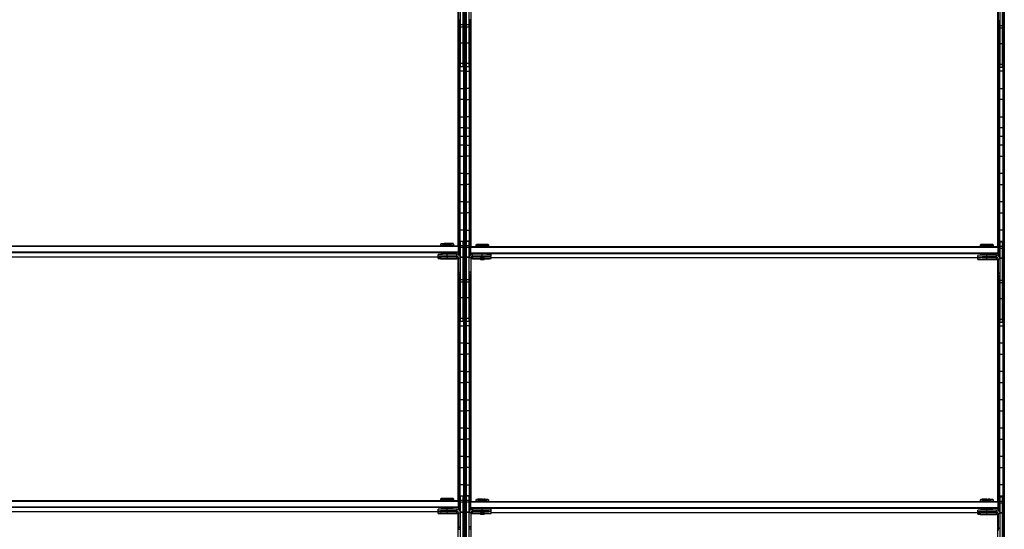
# Model space of a CAD drawing. Header units: millimetres. Extents: x -305 to 1920, y -1202 to 1202.
# Tile 5 of 8: x 808 to 1920, y -444 to 132. Entities that reach past the tile are written whole.
import ezdxf

# ---------------------------------------------------------------- set-up
doc = ezdxf.new("R2010")
doc.units = ezdxf.units.MM

msp = doc.modelspace()

# ---------------------------------------------------------------- linework, layer by layer
at = {"color": 7, "linetype": 'Continuous', "lineweight": 25}
for p, q in [((1309.1, 1198.5), (1309.1, -1198.5)), ((1309.5, -1198.8), (1309.5, 1198.8)), ((1310.3, 1199.7), (1310.3, -1199.7)), ((1310.6, -1200), (1310.6, 1200)), ((1311, 1199.7), (1311, -1199.7)), ((1311.8, 1198.8), (1311.8, -1198.8)), ((1312.1, 1198.5), (1312.1, -1198.5)), ((1918.9, 1198.5), (1918.9, -1198.5)), ((1919.2, -1198.8), (1919.2, 1198.8)), ((1920, 1199.7), (1920, -1199.7)), ((1920.4, -1200), (1920.4, 1200)), ((1305.7, 78.8), (1305.7, 169.8)), ((1308.7, 78.8), (1308.7, 169.8)), ((1312.5, 78.8), (1312.5, 169.8)), ((1315.5, 78.8), (1315.5, 169.8)), ((1915.5, 77.8), (1915.5, 168.8)), ((1918.5, 77.8), (1918.5, 168.8)), ((1303.2, -123.5), (1303.2, 149.2)), ((1303.7, 150.8), (1303.7, 131.8)), ((1317.5, 150.8), (1317.5, 131.8)), ((1318.1, -124.5), (1318.1, 149.2)), ((1912.9, -124.5), (1912.9, 148.2)), ((1913.5, 149.8), (1913.5, 130.8)), ((1303.7, 131.8), (1305.7, 131.8)), ((1303.9, -123.7), (1303.9, 131.8)), ((1304.2, 131.8), (1304.2, -124)), ((1305, 131.8), (1305, -134.9)), ((1305.4, -135.5), (1305.4, 131.8)), ((1308.7, 126.1), (1305.7, 126.1)), ((1308.7, 123.4), (1305.7, 123.4)), ((1315.5, 126.1), (1312.5, 126.1)), ((1315.5, 123.4), (1312.5, 123.4)), ((1317.5, 131.8), (1315.5, 131.8)), ((1315.9, -135.5), (1315.9, 131.8)), ((1316.2, 131.8), (1316.2, -134.9)), ((1317, 131.8), (1317, -125)), ((1317.4, -124.7), (1317.4, 131.8)), ((1913.5, 131.2), (1915.5, 131.2)), ((1913.5, 130.8), (1915.5, 130.8)), ((1913.6, -124.7), (1913.6, 130.8)), ((1914, 130.8), (1914, -125)), ((1914.8, 130.8), (1914.8, -135.9)), ((1915.1, -136.5), (1915.1, 130.8)), ((1918.5, 125.1), (1915.5, 125.1)), ((1918.5, 122.4), (1915.5, 122.4)), ((1305.4, 118.2), (1305.7, 118.2)), ((1308.7, 118.2), (1309.1, 118.2)), ((1312.5, 118.2), (1312.1, 118.2)), ((1315.9, 118.2), (1315.5, 118.2)), ((1915.1, 118.2), (1915.5, 118.2)), ((1918.5, 118.2), (1918.9, 118.2)), ((1305.7, 105.8), (1305.4, 105.8)), ((1308.7, 105.6), (1305.7, 105.6)), ((1309.1, 105.8), (1308.7, 105.8)), ((1312.1, 105.8), (1312.5, 105.8)), ((1315.5, 105.6), (1312.5, 105.6)), ((1315.5, 105.8), (1315.9, 105.8)), ((1915.5, 105.8), (1915.1, 105.8)), ((1918.5, 104.6), (1915.5, 104.6)), ((1918.9, 105.8), (1918.5, 105.8)), ((1305.4, 86.2), (1305.7, 86.2)), ((1308.7, 82.3), (1305.7, 82.3)), ((1308.7, 78.8), (1305.7, 78.8)), ((1308.7, 86.2), (1309.1, 86.2)), ((1312.5, 86.2), (1312.1, 86.2)), ((1315.5, 82.3), (1312.5, 82.3)), ((1315.5, 78.8), (1312.5, 78.8)), ((1315.9, 86.2), (1315.5, 86.2)), ((1915.1, 86.2), (1915.5, 86.2)), ((1918.5, 81.3), (1915.5, 81.3)), ((1918.5, 86.2), (1918.9, 86.2)), ((1309.1, 73.8), (1305.4, 73.8)), ((1312.1, 73.8), (1315.9, 73.8)), ((1918.9, 73.8), (1915.1, 73.8)), ((1918.5, 77.8), (1915.5, 77.8)), ((1305.4, 54.2), (1309.1, 54.2)), ((1315.9, 54.2), (1312.1, 54.2)), ((1915.1, 54.2), (1918.9, 54.2)), ((1309.1, 41.8), (1305.4, 41.8)), ((1312.1, 41.8), (1315.9, 41.8)), ((1918.9, 41.8), (1915.1, 41.8)), ((1305.4, 22.2), (1309.1, 22.2)), ((1315.9, 22.2), (1312.1, 22.2)), ((1915.1, 22.2), (1918.9, 22.2)), ((1318.1, 0), (1303.2, 0)), ((1309.1, 9.8), (1305.4, 9.8)), ((1312.1, 9.8), (1315.9, 9.8)), ((1920.4, 0), (1912.9, 0)), ((1918.9, 9.8), (1915.1, 9.8)), ((1309.1, -9.8), (1305.4, -9.8)), ((1312.1, -9.8), (1315.9, -9.8)), ((1918.9, -9.8), (1915.1, -9.8)), ((1305.4, -22.2), (1309.1, -22.2)), ((1315.9, -22.2), (1312.1, -22.2)), ((1915.1, -22.2), (1918.9, -22.2)), ((1309.1, -41.8), (1305.4, -41.8)), ((1312.1, -41.8), (1315.9, -41.8)), ((1918.9, -41.8), (1915.1, -41.8)), ((1305.4, -54.2), (1309.1, -54.2)), ((1315.9, -54.2), (1312.1, -54.2)), ((1915.1, -54.2), (1918.9, -54.2)), ((1309.1, -73.8), (1305.4, -73.8)), ((1312.1, -73.8), (1315.9, -73.8)), ((1918.9, -73.8), (1915.1, -73.8)), ((1305.4, -86.2), (1309.1, -86.2)), ((1315.9, -86.2), (1312.1, -86.2)), ((1915.1, -86.2), (1918.9, -86.2)), ((1309.1, -105.8), (1305.4, -105.8)), ((1312.1, -105.8), (1315.9, -105.8)), ((1918.9, -105.8), (1915.1, -105.8)), ((1284, -121.2), (1283.2, -121.9)), ((1283.2, -121.9), (1283.2, -123.4)), ((1290.7, -121.1), (1290.7, -121.8)), ((1290.7, -123.3), (1290.7, -121.8)), ((1298.2, -121.9), (1297.5, -121.2)), ((1298.2, -123.4), (1298.2, -121.9)), ((1305.4, -118.2), (1309.1, -118.2)), ((1305.7, -209.2), (1305.7, -118.2)), ((1305.7, -118.2), (1308.7, -118.2)), ((1308.7, -209.2), (1308.7, -118.2)), ((1315.9, -118.2), (1312.1, -118.2)), ((1312.5, -209.2), (1312.5, -118.2)), ((1312.5, -118.2), (1315.5, -118.2)), ((1315.5, -209.2), (1315.5, -118.2)), ((1323.7, -122.2), (1323, -122.9)), ((1330.5, -124.3), (1330.5, -122.1)), ((1338, -122.9), (1337.2, -122.2)), ((1893.7, -122.2), (1893, -122.9)), ((1900.5, -124.3), (1900.5, -122.1)), ((1908, -122.9), (1907.2, -122.2)), ((1915.1, -118.2), (1918.9, -118.2)), ((1915.5, -210.2), (1915.5, -119.2)), ((1915.5, -119.2), (1918.5, -119.2)), ((1918.5, -210.2), (1918.5, -119.2)), ((311.7, -123.5), (1303.7, -123.5)), ((1303.7, -124.5), (311.7, -124.5)), ((311.7, -130.5), (1303.7, -130.5)), ((1303.7, -131.5), (311.7, -131.5)), ((1280.7, -135.4), (1280.7, -133.4)), ((1284, -123.4), (1284, -123.5)), ((1284, -132.4), (1284, -133.3)), ((1290.7, -123.3), (1290.7, -123.5)), ((1290.7, -135.2), (1290.7, -132.3)), ((1301.7, -133.2), (1290.7, -133.2)), ((1297.5, -123.5), (1297.5, -123.4)), ((1297.5, -133.2), (1297.5, -132.4)), ((1301.7, -135.6), (1301.7, -133.2)), ((1303.7, -133.8), (1303.7, -123.5)), ((1304.7, -124.5), (1303.7, -123.5)), ((1304.7, -124.5), (1303.7, -124.5)), ((1303.7, -130.5), (1304.7, -130.5)), ((1303.7, -131.5), (1304.7, -130.5)), ((1304.7, -124.5), (1304.7, -134.6)), ((1308.7, -123.5), (1305.7, -123.5)), ((1308.7, -125.5), (1305.7, -125.5)), ((1315.5, -123.5), (1312.5, -123.5)), ((1315.5, -125.5), (1312.5, -125.5)), ((1316.5, -125.5), (1317.5, -124.5)), ((1316.5, -125.5), (1316.5, -134.6)), ((1316.5, -125.5), (1317.5, -125.5)), ((1317.5, -132.5), (1316.5, -131.5)), ((1317.5, -131.5), (1316.5, -131.5)), ((1317.5, -133.8), (1317.5, -124.5)), ((1317.5, -124.5), (1913.5, -124.5)), ((1913.5, -125.5), (1317.5, -125.5)), ((1317.5, -131.5), (1913.5, -131.5)), ((1913.5, -132.5), (1317.5, -132.5)), ((1319.5, -135.6), (1319.5, -133.2)), ((1330.5, -133.2), (1319.5, -133.2)), ((1323, -122.9), (1323, -124.4)), ((1323.7, -124.4), (1323.7, -124.5)), ((1330.5, -124.3), (1330.5, -124.5)), ((1330.5, -135.2), (1330.5, -133.2)), ((1337.2, -124.5), (1337.2, -124.4)), ((1338, -124.4), (1338, -122.9)), ((1340.5, -135.4), (1340.5, -133.4)), ((1893, -122.9), (1893, -124.4)), ((1893.7, -124.4), (1893.7, -124.5)), ((1893.7, -133.4), (1893.7, -134.3)), ((1900.5, -124.3), (1900.5, -124.5)), ((1900.5, -136.2), (1900.5, -133.3)), ((1907.2, -124.5), (1907.2, -124.4)), ((1907.2, -134.2), (1907.2, -133.4)), ((1908, -124.4), (1908, -122.9)), ((1913.5, -134.8), (1913.5, -124.5)), ((1914.5, -125.5), (1913.5, -124.5)), ((1914.5, -125.5), (1913.5, -125.5)), ((1913.5, -131.5), (1914.5, -131.5)), ((1913.5, -132.5), (1914.5, -131.5)), ((1914.5, -125.5), (1914.5, -135.6)), ((1918.5, -124.5), (1915.5, -124.5)), ((1918.5, -126.5), (1915.5, -126.5)), ((331.5, -135.9), (1284, -135.9)), ((1280.7, -138), (1280.7, -136)), ((1284, -135.5), (1284, -135.9)), ((1288.7, -135.4), (1288.7, -135.4)), ((1288.7, -138), (1288.7, -138)), ((1301.7, -135.2), (1290.7, -135.2)), ((1290.7, -135.4), (1290.7, -135.4)), ((1290.7, -135.4), (1290.7, -135.4)), ((1290.7, -135.6), (1301.7, -135.6)), ((1290.7, -137.8), (1290.7, -135.6)), ((1301.7, -135.8), (1290.7, -135.8)), ((1301.7, -137.8), (1290.7, -137.8)), ((1290.7, -138), (1290.7, -138)), ((1290.7, -138), (1290.7, -138)), ((1290.7, -138.2), (1301.7, -138.2)), ((1292.7, -135.4), (1292.8, -135.4)), ((1292.7, -138), (1292.8, -138)), ((1297.5, -135.8), (1297.5, -135.6)), ((1301.7, -138.2), (1301.7, -135.8)), ((1302.2, -135.9), (1302.8, -135.9)), ((1303.2, -411.5), (1303.2, -138.8)), ((1303.7, -137.2), (1305.7, -137.2)), ((1303.7, -137.2), (1303.7, -156.2)), ((1308.7, -136.5), (1305.7, -136.5)), ((1308.7, -136.9), (1305.7, -136.9)), ((1309.1, -137.8), (1308.7, -137.8)), ((1312.1, -137.8), (1312.5, -137.8)), ((1315.5, -136.5), (1312.5, -136.5)), ((1315.5, -136.9), (1312.5, -136.9)), ((1317.5, -137.2), (1315.5, -137.2)), ((1317.5, -137.2), (1317.5, -156.2)), ((1318.1, -412.5), (1318.1, -138.8)), ((1330.5, -135.2), (1319.5, -135.2)), ((1319.5, -135.6), (1328, -135.6)), ((1319.5, -138.2), (1319.5, -135.8)), ((1328, -135.8), (1319.5, -135.8)), ((1330.5, -137.8), (1319.5, -137.8)), ((1319.5, -138.2), (1328, -138.2)), ((1328, -135.4), (1328, -135.9)), ((1328, -135.9), (1328.5, -136.4)), ((1328, -138), (1328, -138.5)), ((1328, -138.5), (1328.5, -139)), ((1330.5, -136.4), (1330.5, -135.3)), ((1330.5, -137.8), (1330.5, -136.4)), ((1330.5, -139), (1330.5, -138)), ((1332.5, -136.4), (1333, -135.9)), ((1332.5, -139), (1333, -138.5)), ((1333, -135.9), (1333, -135.4)), ((1333, -138.5), (1333, -138)), ((1340.5, -138), (1340.5, -136)), ((1340.5, -136.9), (1893.7, -136.9)), ((1890.5, -136.4), (1890.5, -134.4)), ((1890.5, -139), (1890.5, -137)), ((1893.7, -136.5), (1893.7, -136.9)), ((1898.5, -136.4), (1898.5, -136.4)), ((1898.5, -139), (1898.5, -139)), ((1911.5, -134.2), (1900.5, -134.2)), ((1911.5, -136.2), (1900.5, -136.2)), ((1900.5, -136.4), (1900.5, -136.4)), ((1900.5, -136.4), (1900.5, -136.4)), ((1900.5, -138.8), (1900.5, -136.6)), ((1900.5, -136.6), (1911.5, -136.6)), ((1911.5, -136.8), (1900.5, -136.8)), ((1911.5, -138.8), (1900.5, -138.8)), ((1900.5, -139), (1900.5, -139)), ((1900.5, -139), (1900.5, -139)), ((1900.5, -139.2), (1911.5, -139.2)), ((1902.5, -136.4), (1902.5, -136.4)), ((1902.5, -139), (1902.5, -139)), ((1907.2, -136.8), (1907.2, -136.6)), ((1911.5, -136.6), (1911.5, -134.2)), ((1911.5, -139.2), (1911.5, -136.8)), ((1912, -136.9), (1912.5, -136.9)), ((1912.9, -412.5), (1912.9, -139.8)), ((1913.5, -138.2), (1915.5, -138.2)), ((1913.5, -138.2), (1913.5, -157.2)), ((1918.5, -137.5), (1915.5, -137.5)), ((1915.5, -137.8), (1915.5, -137.8)), ((1918.5, -137.9), (1915.5, -137.9)), ((1918.9, -137.8), (1918.5, -137.8)), ((1303.7, -153.2), (1305.7, -153.2)), ((1303.7, -153.6), (1305.7, -153.6)), ((1308.7, -150.2), (1309.1, -150.2)), ((1312.5, -150.2), (1312.1, -150.2)), ((1317.5, -153.2), (1315.5, -153.2)), ((1317.5, -153.6), (1315.5, -153.6)), ((1913.5, -154.2), (1915.5, -154.2)), ((1913.5, -154.6), (1915.5, -154.6)), ((1918.5, -150.2), (1918.9, -150.2)), ((1303.7, -155.8), (1305.7, -155.8)), ((1303.7, -156.2), (1305.7, -156.2)), ((1303.9, -156.2), (1303.9, -411.7)), ((1304.2, -412), (1304.2, -156.2)), ((1305, -156.2), (1305, -422.9)), ((1305.4, -423.5), (1305.4, -156.2)), ((1308.7, -161.9), (1305.7, -161.9)), ((1308.7, -164.6), (1305.7, -164.6)), ((1315.5, -161.9), (1312.5, -161.9)), ((1315.5, -164.6), (1312.5, -164.6)), ((1317.5, -155.8), (1315.5, -155.8)), ((1317.5, -156.2), (1315.5, -156.2)), ((1315.9, -423.5), (1315.9, -156.2)), ((1316.2, -156.2), (1316.2, -422.9)), ((1317, -413), (1317, -156.2)), ((1317.4, -156.2), (1317.4, -412.7)), ((1913.5, -156.8), (1915.5, -156.8)), ((1913.5, -157.2), (1915.5, -157.2)), ((1913.6, -157.2), (1913.6, -412.7)), ((1914, -413), (1914, -157.2)), ((1914.8, -157.2), (1914.8, -423.9)), ((1915.1, -424.5), (1915.1, -157.2)), ((1918.5, -162.9), (1915.5, -162.9)), ((1918.5, -165.6), (1915.5, -165.6)), ((1305.7, -169.8), (1305.4, -169.8)), ((1309.1, -169.8), (1308.7, -169.8)), ((1312.1, -169.8), (1312.5, -169.8)), ((1315.5, -169.8), (1315.9, -169.8)), ((1915.5, -169.8), (1915.1, -169.8)), ((1918.9, -169.8), (1918.5, -169.8)), ((1305.4, -182.2), (1305.7, -182.2)), ((1308.7, -182.4), (1305.7, -182.4)), ((1308.7, -182.2), (1309.1, -182.2)), ((1312.5, -182.2), (1312.1, -182.2)), ((1315.5, -182.4), (1312.5, -182.4)), ((1315.9, -182.2), (1315.5, -182.2)), ((1915.1, -182.2), (1915.5, -182.2)), ((1918.5, -183.4), (1915.5, -183.4)), ((1918.5, -182.2), (1918.9, -182.2)), ((1305.7, -201.8), (1305.4, -201.8)), ((1308.7, -205.7), (1305.7, -205.7)), ((1308.7, -209.2), (1305.7, -209.2)), ((1309.1, -201.8), (1308.7, -201.8)), ((1312.1, -201.8), (1312.5, -201.8)), ((1315.5, -205.7), (1312.5, -205.7)), ((1315.5, -209.2), (1312.5, -209.2)), ((1315.5, -201.8), (1315.9, -201.8)), ((1915.5, -201.8), (1915.1, -201.8)), ((1918.5, -206.7), (1915.5, -206.7)), ((1918.5, -210.2), (1915.5, -210.2)), ((1918.9, -201.8), (1918.5, -201.8)), ((1305.4, -214.2), (1309.1, -214.2)), ((1315.9, -214.2), (1312.1, -214.2)), ((1915.1, -214.2), (1918.9, -214.2)), ((1309.1, -233.8), (1305.4, -233.8)), ((1312.1, -233.8), (1315.9, -233.8)), ((1918.9, -233.8), (1915.1, -233.8)), ((1305.4, -246.2), (1309.1, -246.2)), ((1315.9, -246.2), (1312.1, -246.2)), ((1915.1, -246.2), (1918.9, -246.2)), ((1309.1, -265.8), (1305.4, -265.8)), ((1312.1, -265.8), (1315.9, -265.8)), ((1918.9, -265.8), (1915.1, -265.8)), ((1305.4, -278.2), (1309.1, -278.2)), ((1315.9, -278.2), (1312.1, -278.2)), ((1915.1, -278.2), (1918.9, -278.2)), ((1309.1, -297.8), (1305.4, -297.8)), ((1312.1, -297.8), (1315.9, -297.8)), ((1918.9, -297.8), (1915.1, -297.8)), ((1305.4, -310.2), (1309.1, -310.2)), ((1315.9, -310.2), (1312.1, -310.2)), ((1915.1, -310.2), (1918.9, -310.2)), ((1309.1, -329.8), (1305.4, -329.8)), ((1312.1, -329.8), (1315.9, -329.8)), ((1918.9, -329.8), (1915.1, -329.8)), ((1305.4, -342.2), (1309.1, -342.2)), ((1315.9, -342.2), (1312.1, -342.2)), ((1915.1, -342.2), (1918.9, -342.2)), ((1309.1, -361.8), (1305.4, -361.8)), ((1312.1, -361.8), (1315.9, -361.8)), ((1918.9, -361.8), (1915.1, -361.8)), ((1305.4, -374.2), (1309.1, -374.2)), ((1315.9, -374.2), (1312.1, -374.2)), ((1915.1, -374.2), (1918.9, -374.2)), ((1309.1, -393.8), (1305.4, -393.8)), ((1312.1, -393.8), (1315.9, -393.8)), ((1918.9, -393.8), (1915.1, -393.8)), ((311.7, -411.5), (1303.7, -411.5)), ((1284, -409.2), (1283.2, -409.9)), ((1283.2, -409.9), (1283.2, -411.4)), ((1284, -411.4), (1284, -411.5)), ((1290.7, -409.1), (1290.7, -409.8)), ((1290.7, -411.3), (1290.7, -409.8)), ((1290.7, -411.3), (1290.7, -411.5)), ((1298.2, -409.9), (1297.5, -409.2)), ((1297.5, -411.5), (1297.5, -411.4)), ((1298.2, -411.4), (1298.2, -409.9)), ((1303.7, -421.8), (1303.7, -411.5)), ((1304.7, -412.5), (1303.7, -411.5)), ((1305.4, -406.2), (1309.1, -406.2)), ((1305.7, -497.2), (1305.7, -406.2)), ((1305.7, -406.2), (1308.7, -406.2)), ((1308.7, -411.5), (1305.7, -411.5)), ((1308.7, -497.2), (1308.7, -406.2)), ((1315.9, -406.2), (1312.1, -406.2)), ((1312.5, -497.2), (1312.5, -406.2)), ((1312.5, -406.2), (1315.5, -406.2)), ((1315.5, -411.5), (1312.5, -411.5)), ((1315.5, -497.2), (1315.5, -406.2)), ((1323.7, -410.2), (1323, -410.9)), ((1323, -410.9), (1323, -412.4)), ((1330.5, -412.3), (1330.5, -410.1)), ((1338, -410.9), (1337.2, -410.2)), ((1338, -412.4), (1338, -410.9)), ((1893.7, -410.2), (1893, -410.9)), ((1893, -410.9), (1893, -412.4)), ((1900.5, -412.3), (1900.5, -410.1)), ((1908, -410.9), (1907.2, -410.2)), ((1908, -412.4), (1908, -410.9)), ((1915.1, -406.2), (1918.9, -406.2)), ((1915.5, -498.2), (1915.5, -407.2)), ((1915.5, -407.2), (1918.5, -407.2)), ((1918.5, -498.2), (1918.5, -407.2)), ((1303.7, -412.5), (311.7, -412.5)), ((311.7, -418.5), (1303.7, -418.5)), ((1303.7, -419.5), (311.7, -419.5)), ((1280.7, -423.4), (1280.7, -421.4)), ((1284, -420.4), (1284, -421.3)), ((1290.7, -423.2), (1290.7, -420.3)), ((1301.7, -421.2), (1290.7, -421.2)), ((1297.5, -421.2), (1297.5, -420.4)), ((1301.7, -423.6), (1301.7, -421.2)), ((1304.7, -412.5), (1303.7, -412.5)), ((1303.7, -418.5), (1304.7, -418.5)), ((1303.7, -419.5), (1304.7, -418.5)), ((1304.7, -412.5), (1304.7, -422.6)), ((1308.7, -413.5), (1305.7, -413.5)), ((1315.5, -413.5), (1312.5, -413.5)), ((1316.5, -413.5), (1317.5, -412.5)), ((1316.5, -413.5), (1316.5, -422.6)), ((1316.5, -413.5), (1317.5, -413.5)), ((1317.5, -420.5), (1316.5, -419.5)), ((1317.5, -419.5), (1316.5, -419.5)), ((1317.5, -421.8), (1317.5, -412.5)), ((1317.5, -412.5), (1913.5, -412.5)), ((1913.5, -413.5), (1317.5, -413.5)), ((1317.5, -419.5), (1913.5, -419.5)), ((1913.5, -420.5), (1317.5, -420.5)), ((1319.5, -423.6), (1319.5, -421.2)), ((1330.5, -421.2), (1319.5, -421.2)), ((1323.7, -412.4), (1323.7, -412.5)), ((1330.5, -412.3), (1330.5, -412.5)), ((1330.5, -423.2), (1330.5, -421.2)), ((1337.2, -412.5), (1337.2, -412.4)), ((1340.5, -423.4), (1340.5, -421.4)), ((1890.5, -424.4), (1890.5, -422.4)), ((1893.7, -412.4), (1893.7, -412.5)), ((1893.7, -421.4), (1893.7, -422.3)), ((1900.5, -412.3), (1900.5, -412.5)), ((1900.5, -424.2), (1900.5, -421.3)), ((1911.5, -422.2), (1900.5, -422.2)), ((1907.2, -412.5), (1907.2, -412.4)), ((1907.2, -422.2), (1907.2, -421.4)), ((1911.5, -424.6), (1911.5, -422.2)), ((1913.5, -422.8), (1913.5, -412.5)), ((1914.5, -413.5), (1913.5, -412.5)), ((1914.5, -413.5), (1913.5, -413.5)), ((1913.5, -419.5), (1914.5, -419.5)), ((1913.5, -420.5), (1914.5, -419.5)), ((1914.5, -413.5), (1914.5, -423.6)), ((1918.5, -412.5), (1915.5, -412.5)), ((1918.5, -414.5), (1915.5, -414.5)), ((331.5, -423.9), (1284, -423.9)), ((1280.7, -426), (1280.7, -424)), ((1284, -423.5), (1284, -423.9)), ((1288.7, -423.4), (1288.7, -423.4)), ((1288.7, -426), (1288.7, -426)), ((1301.7, -423.2), (1290.7, -423.2)), ((1290.7, -423.4), (1290.7, -423.4)), ((1290.7, -423.4), (1290.7, -423.4)), ((1290.7, -423.6), (1301.7, -423.6)), ((1290.7, -425.8), (1290.7, -423.6)), ((1301.7, -423.8), (1290.7, -423.8)), ((1301.7, -425.8), (1290.7, -425.8)), ((1290.7, -426), (1290.7, -426)), ((1290.7, -426), (1290.7, -426)), ((1290.7, -426.2), (1301.7, -426.2)), ((1292.7, -423.4), (1292.8, -423.4)), ((1292.7, -426), (1292.8, -426)), ((1297.5, -423.8), (1297.5, -423.6)), ((1301.7, -426.2), (1301.7, -423.8)), ((1302.2, -423.9), (1302.8, -423.9)), ((1303.2, -699.5), (1303.2, -426.8)), ((1303.7, -425.2), (1305.7, -425.2)), ((1303.7, -425.2), (1303.7, -444.2)), ((1308.7, -424.5), (1305.7, -424.5)), ((1308.7, -424.9), (1305.7, -424.9)), ((1309.1, -425.8), (1308.7, -425.8)), ((1312.1, -425.8), (1312.5, -425.8)), ((1315.5, -424.5), (1312.5, -424.5)), ((1315.5, -424.9), (1312.5, -424.9)), ((1317.5, -425.2), (1315.5, -425.2)), ((1317.5, -425.2), (1317.5, -444.2)), ((1318.1, -700.5), (1318.1, -426.8)), ((1330.5, -423.2), (1319.5, -423.2)), ((1319.5, -423.6), (1328, -423.6)), ((1319.5, -426.2), (1319.5, -423.8)), ((1328, -423.8), (1319.5, -423.8)), ((1330.5, -425.8), (1319.5, -425.8)), ((1319.5, -426.2), (1328, -426.2)), ((1328, -423.4), (1328, -423.9)), ((1328, -423.9), (1328.5, -424.4)), ((1328, -426), (1328, -426.5)), ((1328, -426.5), (1328.5, -427)), ((1330.5, -424.4), (1330.5, -423.3)), ((1330.5, -425.8), (1330.5, -424.4)), ((1330.5, -427), (1330.5, -426)), ((1332.5, -424.4), (1333, -423.9)), ((1332.5, -427), (1333, -426.5)), ((1333, -423.9), (1333, -423.4)), ((1333, -426.5), (1333, -426)), ((1340.5, -426), (1340.5, -424)), ((1340.5, -424.9), (1893.7, -424.9)), ((1890.5, -427), (1890.5, -425)), ((1893.7, -424.5), (1893.7, -424.9)), ((1898.5, -424.4), (1898.5, -424.4)), ((1898.5, -427), (1898.5, -427)), ((1911.5, -424.2), (1900.5, -424.2)), ((1900.5, -424.4), (1900.5, -424.4)), ((1900.5, -424.4), (1900.5, -424.4)), ((1900.5, -424.6), (1911.5, -424.6)), ((1900.5, -426.8), (1900.5, -424.6)), ((1911.5, -424.8), (1900.5, -424.8)), ((1911.5, -426.8), (1900.5, -426.8)), ((1900.5, -427), (1900.5, -427)), ((1900.5, -427), (1900.5, -427)), ((1900.5, -427.2), (1911.5, -427.2)), ((1902.5, -424.4), (1902.5, -424.4)), ((1902.5, -427), (1902.5, -427)), ((1907.2, -424.8), (1907.2, -424.6)), ((1911.5, -427.2), (1911.5, -424.8)), ((1912, -424.9), (1912.5, -424.9)), ((1912.9, -700.5), (1912.9, -427.8)), ((1913.5, -426.2), (1915.5, -426.2)), ((1913.5, -426.2), (1913.5, -445.2)), ((1918.5, -425.5), (1915.5, -425.5)), ((1915.5, -425.8), (1915.5, -425.8)), ((1918.5, -425.9), (1915.5, -425.9)), ((1918.9, -425.8), (1918.5, -425.8)), ((1303.7, -441.2), (1305.7, -441.2)), ((1303.7, -441.6), (1305.7, -441.6)), ((1303.7, -443.8), (1305.7, -443.8)), ((1308.7, -438.2), (1309.1, -438.2)), ((1312.5, -438.2), (1312.1, -438.2)), ((1317.5, -441.2), (1315.5, -441.2)), ((1317.5, -441.6), (1315.5, -441.6)), ((1317.5, -443.8), (1315.5, -443.8)), ((1913.5, -442.2), (1915.5, -442.2)), ((1913.5, -442.6), (1915.5, -442.6)), ((1918.5, -438.2), (1918.9, -438.2))]:
    msp.add_line(p, q, dxfattribs=at)
at = {"color": 7, "linetype": 'Continuous', "lineweight": 25, "flags": 128}
for points in [[(1284, -123.5), (1284, -123.5), (1283.4, -123.4), (1283.2, -123.4), (1283.4, -123.4), (1284, -123.3), (1284.9, -123.3), (1286.1, -123.3), (1287.5, -123.3), (1289.1, -123.3), (1290.7, -123.3)], [(1290.7, -123.3), (1292.4, -123.3), (1294, -123.3), (1295.4, -123.3), (1296.6, -123.3), (1297.5, -123.3), (1298.1, -123.4), (1298.2, -123.4), (1298.1, -123.4), (1297.5, -123.5), (1297.5, -123.5)], [(1323.4, -124.4), (1323.2, -124.4), (1323, -124.4), (1323.2, -124.4), (1323.7, -124.3), (1324.6, -124.3), (1325.8, -124.3), (1327.2, -124.3), (1328.8, -124.3), (1330.5, -124.3)], [(1323.7, -124.5), (1323.7, -124.5), (1323.5, -124.4)], [(1330.5, -124.3), (1332.2, -124.3), (1333.7, -124.3), (1335.2, -124.3), (1336.4, -124.3), (1337.2, -124.3), (1337.8, -124.4), (1338, -124.4), (1337.8, -124.4), (1337.2, -124.5), (1337.2, -124.5)], [(1893.4, -124.4), (1893.2, -124.4), (1893, -124.4), (1893.2, -124.4), (1893.7, -124.3), (1894.6, -124.3), (1895.8, -124.3), (1897.2, -124.3), (1898.8, -124.3), (1900.5, -124.3)], [(1893.7, -124.5), (1893.7, -124.5), (1893.5, -124.4)], [(1900.5, -124.3), (1902.2, -124.3), (1903.7, -124.3), (1905.2, -124.3), (1906.4, -124.3), (1907.2, -124.3), (1907.8, -124.4), (1908, -124.4), (1907.8, -124.4), (1907.2, -124.5), (1907.2, -124.5)], [(1290.7, -135.4), (1289.9, -135.4), (1289.2, -135.4), (1288.7, -135.4), (1288.5, -135.4), (1288.7, -135.4), (1289.2, -135.4), (1289.9, -135.4), (1290.7, -135.4)], [(1290.7, -138), (1289.9, -138), (1289.2, -138), (1288.7, -138), (1288.5, -138), (1288.7, -138), (1289.2, -138), (1289.9, -138), (1290.7, -138)], [(1290.7, -135.4), (1290, -135.4), (1289.3, -135.4), (1288.9, -135.4), (1288.7, -135.4), (1288.9, -135.4), (1289.3, -135.4), (1290, -135.4), (1290.7, -135.4)], [(1290.7, -138), (1290, -138), (1289.3, -138), (1288.9, -138), (1288.7, -138), (1288.9, -138), (1289.3, -138), (1290, -138), (1290.7, -138)], [(1290.7, -135.4), (1291.5, -135.4), (1292.2, -135.4), (1292.6, -135.4), (1292.7, -135.4), (1292.6, -135.4), (1292.2, -135.4), (1291.5, -135.4), (1290.7, -135.4)], [(1290.7, -135.4), (1291.6, -135.4), (1292.3, -135.4), (1292.8, -135.4), (1293, -135.4), (1292.8, -135.4), (1292.3, -135.4), (1291.6, -135.4), (1290.7, -135.4)], [(1290.7, -138), (1291.5, -138), (1292.2, -138), (1292.6, -138), (1292.7, -138), (1292.6, -138), (1292.2, -138), (1291.5, -138), (1290.7, -138)], [(1290.7, -138), (1291.6, -138), (1292.3, -138), (1292.8, -138), (1293, -138), (1292.8, -138), (1292.3, -138), (1291.6, -138), (1290.7, -138)], [(1303.1, -136.1), (1302.5, -135.9), (1301.7, -135.8)], [(1319.5, -135.8), (1318.7, -135.9), (1318.2, -136.1)], [(1328, -135.9), (1328, -135.9), (1328.2, -135.9), (1328.7, -135.9), (1329.5, -135.9), (1330.5, -135.8)], [(1330.5, -136.4), (1329.7, -136.4), (1329.1, -136.4), (1328.6, -136.4), (1328.5, -136.4), (1328.6, -136.4), (1329.1, -136.4), (1329.7, -136.4), (1330.5, -136.4)], [(1330.5, -139), (1329.7, -139), (1329.1, -139), (1328.6, -139), (1328.5, -139), (1328.6, -139), (1329.1, -139), (1329.7, -139), (1330.5, -139)], [(1330.5, -136.4), (1331.3, -136.4), (1331.9, -136.4), (1332.3, -136.4), (1332.5, -136.4), (1332.3, -136.4), (1331.9, -136.4), (1331.3, -136.4), (1330.5, -136.4)], [(1330.5, -139), (1331.3, -139), (1331.9, -139), (1332.3, -139), (1332.5, -139), (1332.3, -139), (1331.9, -139), (1331.3, -139), (1330.5, -139)], [(1900.5, -136.4), (1899.6, -136.4), (1898.9, -136.4), (1898.4, -136.4), (1898.2, -136.4), (1898.4, -136.4), (1898.9, -136.4), (1899.6, -136.4), (1900.5, -136.4)], [(1900.5, -139), (1899.6, -139), (1898.9, -139), (1898.4, -139), (1898.2, -139), (1898.4, -139), (1898.9, -139), (1899.6, -139), (1900.5, -139)], [(1900.5, -136.4), (1899.7, -136.4), (1899.1, -136.4), (1898.6, -136.4), (1898.5, -136.4), (1898.6, -136.4), (1899.1, -136.4), (1899.7, -136.4), (1900.5, -136.4)], [(1900.5, -139), (1899.7, -139), (1899.1, -139), (1898.6, -139), (1898.5, -139), (1898.6, -139), (1899.1, -139), (1899.7, -139), (1900.5, -139)], [(1900.5, -136.4), (1901.3, -136.4), (1901.9, -136.4), (1902.3, -136.4), (1902.5, -136.4), (1902.3, -136.4), (1901.9, -136.4), (1901.3, -136.4), (1900.5, -136.4)], [(1900.5, -136.4), (1901.4, -136.4), (1902.1, -136.4), (1902.6, -136.4), (1902.7, -136.4), (1902.6, -136.4), (1902.1, -136.4), (1901.4, -136.4), (1900.5, -136.4)], [(1900.5, -139), (1901.3, -139), (1901.9, -139), (1902.3, -139), (1902.5, -139), (1902.3, -139), (1901.9, -139), (1901.3, -139), (1900.5, -139)], [(1900.5, -139), (1901.4, -139), (1902.1, -139), (1902.6, -139), (1902.7, -139), (1902.6, -139), (1902.1, -139), (1901.4, -139), (1900.5, -139)], [(1912.8, -137.1), (1912.3, -136.9), (1911.5, -136.8)], [(1284, -411.5), (1284, -411.5), (1283.4, -411.4), (1283.2, -411.4), (1283.4, -411.4), (1284, -411.3), (1284.9, -411.3), (1286.1, -411.3), (1287.5, -411.3), (1289.1, -411.3), (1290.7, -411.3)], [(1290.7, -411.3), (1292.4, -411.3), (1294, -411.3), (1295.4, -411.3), (1296.6, -411.3), (1297.5, -411.3), (1298.1, -411.4), (1298.2, -411.4), (1298.1, -411.4), (1297.5, -411.5), (1297.5, -411.5)], [(1323.4, -412.4), (1323.2, -412.4), (1323, -412.4), (1323.2, -412.4), (1323.7, -412.3), (1324.6, -412.3), (1325.8, -412.3), (1327.2, -412.3), (1328.8, -412.3), (1330.5, -412.3)], [(1323.7, -412.5), (1323.7, -412.5), (1323.5, -412.4)], [(1330.5, -412.3), (1332.2, -412.3), (1333.7, -412.3), (1335.2, -412.3), (1336.4, -412.3), (1337.2, -412.3), (1337.8, -412.4), (1338, -412.4), (1337.8, -412.4), (1337.2, -412.5), (1337.2, -412.5)], [(1893.4, -412.4), (1893.2, -412.4), (1893, -412.4), (1893.2, -412.4), (1893.7, -412.3), (1894.6, -412.3), (1895.8, -412.3), (1897.2, -412.3), (1898.8, -412.3), (1900.5, -412.3)], [(1893.7, -412.5), (1893.7, -412.5), (1893.5, -412.4)], [(1900.5, -412.3), (1902.2, -412.3), (1903.7, -412.3), (1905.2, -412.3), (1906.4, -412.3), (1907.2, -412.3), (1907.8, -412.4), (1908, -412.4), (1907.8, -412.4), (1907.2, -412.5), (1907.2, -412.5)], [(1290.7, -423.4), (1289.9, -423.4), (1289.2, -423.4), (1288.7, -423.4), (1288.5, -423.4), (1288.7, -423.4), (1289.2, -423.4), (1289.9, -423.4), (1290.7, -423.4)], [(1290.7, -426), (1289.9, -426), (1289.2, -426), (1288.7, -426), (1288.5, -426), (1288.7, -426), (1289.2, -426), (1289.9, -426), (1290.7, -426)], [(1290.7, -423.4), (1290, -423.4), (1289.3, -423.4), (1288.9, -423.4), (1288.7, -423.4), (1288.9, -423.4), (1289.3, -423.4), (1290, -423.4), (1290.7, -423.4)], [(1290.7, -426), (1290, -426), (1289.3, -426), (1288.9, -426), (1288.7, -426), (1288.9, -426), (1289.3, -426), (1290, -426), (1290.7, -426)], [(1290.7, -423.4), (1291.5, -423.4), (1292.2, -423.4), (1292.6, -423.4), (1292.7, -423.4), (1292.6, -423.4), (1292.2, -423.4), (1291.5, -423.4), (1290.7, -423.4)], [(1290.7, -423.4), (1291.6, -423.4), (1292.3, -423.4), (1292.8, -423.4), (1293, -423.4), (1292.8, -423.4), (1292.3, -423.4), (1291.6, -423.4), (1290.7, -423.4)], [(1290.7, -426), (1291.5, -426), (1292.2, -426), (1292.6, -426), (1292.7, -426), (1292.6, -426), (1292.2, -426), (1291.5, -426), (1290.7, -426)], [(1290.7, -426), (1291.6, -426), (1292.3, -426), (1292.8, -426), (1293, -426), (1292.8, -426), (1292.3, -426), (1291.6, -426), (1290.7, -426)], [(1303.1, -424.1), (1302.5, -423.9), (1301.7, -423.8)], [(1319.5, -423.8), (1318.7, -423.9), (1318.2, -424.1)], [(1328, -423.9), (1328, -423.9), (1328.2, -423.9), (1328.7, -423.9), (1329.5, -423.9), (1330.5, -423.8)], [(1330.5, -424.4), (1329.7, -424.4), (1329.1, -424.4), (1328.6, -424.4), (1328.5, -424.4), (1328.6, -424.4), (1329.1, -424.4), (1329.7, -424.4), (1330.5, -424.4)], [(1330.5, -427), (1329.7, -427), (1329.1, -427), (1328.6, -427), (1328.5, -427), (1328.6, -427), (1329.1, -427), (1329.7, -427), (1330.5, -427)], [(1330.5, -424.4), (1331.3, -424.4), (1331.9, -424.4), (1332.3, -424.4), (1332.5, -424.4), (1332.3, -424.4), (1331.9, -424.4), (1331.3, -424.4), (1330.5, -424.4)], [(1330.5, -426.5), (1331.4, -426.5), (1332.3, -426.5), (1332.8, -426.5), (1333, -426.5), (1333, -426.5)], [(1330.5, -427), (1331.3, -427), (1331.9, -427), (1332.3, -427), (1332.5, -427), (1332.3, -427), (1331.9, -427), (1331.3, -427), (1330.5, -427)], [(1900.5, -424.4), (1899.6, -424.4), (1898.9, -424.4), (1898.4, -424.4), (1898.2, -424.4), (1898.4, -424.4), (1898.9, -424.4), (1899.6, -424.4), (1900.5, -424.4)], [(1900.5, -427), (1899.6, -427), (1898.9, -427), (1898.4, -427), (1898.2, -427), (1898.4, -427), (1898.9, -427), (1899.6, -427), (1900.5, -427)], [(1900.5, -424.4), (1899.7, -424.4), (1899.1, -424.4), (1898.6, -424.4), (1898.5, -424.4), (1898.6, -424.4), (1899.1, -424.4), (1899.7, -424.4), (1900.5, -424.4)], [(1900.5, -427), (1899.7, -427), (1899.1, -427), (1898.6, -427), (1898.5, -427), (1898.6, -427), (1899.1, -427), (1899.7, -427), (1900.5, -427)], [(1900.5, -424.4), (1901.3, -424.4), (1901.9, -424.4), (1902.3, -424.4), (1902.5, -424.4), (1902.3, -424.4), (1901.9, -424.4), (1901.3, -424.4), (1900.5, -424.4)], [(1900.5, -424.4), (1901.4, -424.4), (1902.1, -424.4), (1902.6, -424.4), (1902.7, -424.4), (1902.6, -424.4), (1902.1, -424.4), (1901.4, -424.4), (1900.5, -424.4)], [(1900.5, -427), (1901.3, -427), (1901.9, -427), (1902.3, -427), (1902.5, -427), (1902.3, -427), (1901.9, -427), (1901.3, -427), (1900.5, -427)], [(1900.5, -427), (1901.4, -427), (1902.1, -427), (1902.6, -427), (1902.7, -427), (1902.6, -427), (1902.1, -427), (1901.4, -427), (1900.5, -427)], [(1912.8, -425.1), (1912.3, -424.9), (1911.5, -424.8)]]:
    msp.add_lwpolyline(points, dxfattribs=at)
at = {"color": 7, "linetype": 'Continuous', "lineweight": 25}
for centre, radius, start, end in [((1288.6, -213.5), 91.7, 88.6555, 93.3437), ((1289.2, -228.4), 107.3, 89.1798, 92.7849), ((1292.8, -197.6), 76.6, 86.4923, 91.5422), ((1292.9, -213.4), 91.6, 86.6546, 91.3453), ((1329, -229.3), 107.3, 89.1797, 92.7854), ((1332.6, -198.7), 76.6, 86.4932, 91.5417), ((1899, -229.3), 107.3, 89.1797, 92.7854), ((1902.6, -198.7), 76.6, 86.4932, 91.5417), ((1288.2, -276.6), 143.4, 89.0014, 92.9983), ((1289.2, -227.7), 104.4, 89.1473, 92.8524), ((1289.2, -236.7), 104.4, 89.1473, 92.8524), ((1292.8, -197.3), 74, 86.3875, 91.6128), ((1292.8, -206.3), 74, 86.3875, 91.6128), ((1301.7, -137.2), 4, 0.0044, 90.0044), ((1319.5, -137.2), 4, 89.9956, 179.9956), ((1328.9, -246.2), 123.4, 89.2585, 92.7412), ((1328.9, -228.7), 104.4, 89.1473, 92.8524), ((1332.6, -214.5), 91.7, 86.6554, 91.3449), ((1332.6, -198.3), 74, 86.3875, 91.6128), ((1333, -276.6), 143.4, 87.0017, 90.9986), ((1898.9, -246.2), 123.4, 89.2585, 92.7412), ((1898.9, -228.7), 104.4, 89.1473, 92.8524), ((1898.9, -237.7), 104.4, 89.1473, 92.8524), ((1902.6, -214.5), 91.7, 86.6554, 91.3449), ((1902.6, -198.3), 74, 86.3875, 91.6128), ((1902.6, -207.3), 74, 86.3875, 91.6128), ((1288.2, -278.6), 143.4, 89.0014, 92.9983), ((1288.2, 7.8), 143.4, 267.0017, 270.9986), ((1288.2, -279.2), 143.4, 89.0014, 92.9983), ((1288.2, -281.2), 143.4, 89.0014, 92.9983), ((1288.2, 5.2), 143.4, 267.0017, 270.9986), ((1301.7, -137.2), 2, 0.0044, 90.0044), ((1301.7, -137.6), 2, 0.0044, 90.0044), ((1301.7, -139.8), 2, 0.0044, 90.0044), ((1301.7, -140.2), 2, 0.0044, 90.0044), ((1319.5, -137.2), 2, 89.9956, 179.9956), ((1319.5, -137.6), 2, 89.9956, 179.9956), ((1319.5, -139.8), 2, 89.9956, 179.9956), ((1319.5, -140.2), 2, 89.9956, 179.9956), ((1329.9, -174.3), 35.8, 89.0014, 92.9983), ((1333, -278.6), 143.4, 87.0017, 90.9986), ((1331.1, -171.7), 35.8, 87.0017, 90.9986), ((1333, -281.2), 143.4, 87.0017, 90.9986), ((1331.1, -174.3), 35.8, 87.0017, 90.9986), ((1334.1, -17.7), 117.9, 269.4668, 273.1146), ((1334.8, -221.9), 86, 86.2109, 91.2077), ((1334.1, -20.3), 117.9, 269.4668, 273.1146), ((1898, -277.6), 143.4, 89.0014, 92.9983), ((1898, -279.6), 143.4, 89.0014, 92.9983), ((1898, 6.8), 143.4, 267.0017, 270.9986), ((1898, -280.2), 143.4, 89.0014, 92.9983), ((1898, -282.2), 143.4, 89.0014, 92.9983), ((1898, 4.2), 143.4, 267.0017, 270.9986), ((1911.5, -138.2), 4, 0.0044, 90.0044), ((1911.5, -138.2), 2, 0.0044, 90.0044), ((1911.5, -138.6), 2, 0.0044, 90.0044), ((1911.5, -140.8), 2, 0.0044, 90.0044), ((1911.5, -141.2), 2, 0.0044, 90.0044), ((1288.6, -501.5), 91.7, 88.6555, 93.3437), ((1289.2, -516.4), 107.3, 89.1798, 92.7849), ((1289.2, -515.7), 104.4, 89.1473, 92.8524), ((1292.8, -485.6), 76.6, 86.4923, 91.5422), ((1292.9, -501.4), 91.6, 86.6546, 91.3453), ((1292.8, -485.3), 74, 86.3875, 91.6128), ((1328.9, -534.2), 123.4, 89.2585, 92.7412), ((1329, -517.3), 107.3, 89.1797, 92.7854), ((1332.6, -486.7), 76.6, 86.4932, 91.5417), ((1332.6, -502.5), 91.7, 86.6554, 91.3449), ((1898.9, -534.2), 123.4, 89.2585, 92.7412), ((1899, -517.3), 107.3, 89.1797, 92.7854), ((1902.6, -486.7), 76.6, 86.4932, 91.5417), ((1902.6, -502.5), 91.7, 86.6554, 91.3449), ((1288.2, -564.6), 143.4, 89.0014, 92.9983), ((1289.2, -524.7), 104.4, 89.1473, 92.8524), ((1292.8, -494.3), 74, 86.3875, 91.6128), ((1301.7, -425.2), 4, 0.0044, 90.0044), ((1319.5, -425.2), 4, 89.9956, 179.9956), ((1328.9, -516.7), 104.4, 89.1473, 92.8524), ((1332.6, -486.3), 74, 86.3875, 91.6128), ((1333, -564.6), 143.4, 87.0017, 90.9986), ((1898, -565.6), 143.4, 89.0014, 92.9983), ((1898.9, -516.7), 104.4, 89.1473, 92.8524), ((1898.9, -525.7), 104.4, 89.1473, 92.8524), ((1902.6, -486.3), 74, 86.3875, 91.6128), ((1902.6, -495.3), 74, 86.3875, 91.6128), ((1911.5, -426.2), 4, 0.0044, 90.0044), ((1288.2, -566.6), 143.4, 89.0014, 92.9983), ((1288.2, -280.2), 143.4, 267.0017, 270.9986), ((1288.2, -567.2), 143.4, 89.0014, 92.9983), ((1288.2, -569.2), 143.4, 89.0014, 92.9983), ((1288.2, -282.8), 143.4, 267.0017, 270.9986), ((1301.7, -425.2), 2, 0.0044, 90.0044), ((1301.7, -425.6), 2, 0.0044, 90.0044), ((1301.7, -427.8), 2, 0.0044, 90.0044), ((1301.7, -428.2), 2, 0.0044, 90.0044), ((1319.5, -425.2), 2, 89.9956, 179.9956), ((1319.5, -425.6), 2, 89.9956, 179.9956), ((1319.5, -427.8), 2, 89.9956, 179.9956), ((1319.5, -428.2), 2, 89.9956, 179.9956), ((1329.9, -462.3), 35.8, 89.0014, 92.9983), ((1333, -566.6), 143.4, 87.0017, 90.9986), ((1331.1, -459.7), 35.8, 87.0017, 90.9986), ((1333, -569.2), 143.4, 87.0017, 90.9986), ((1334.1, -305.7), 117.9, 269.4668, 273.1146), ((1334.8, -509.9), 86, 86.2109, 91.2077), ((1334.1, -308.3), 117.9, 269.4668, 273.1146), ((1898, -567.6), 143.4, 89.0014, 92.9983), ((1898, -281.2), 143.4, 267.0017, 270.9986), ((1898, -568.2), 143.4, 89.0014, 92.9983), ((1898, -570.2), 143.4, 89.0014, 92.9983), ((1898, -283.8), 143.4, 267.0017, 270.9986), ((1911.5, -426.2), 2, 0.0044, 90.0044), ((1911.5, -426.6), 2, 0.0044, 90.0044), ((1911.5, -428.8), 2, 0.0044, 90.0044), ((1911.5, -429.2), 2, 0.0044, 90.0044)]:
    msp.add_arc(centre, radius, start, end, dxfattribs=at)

doc.saveas('drawing.dxf')
